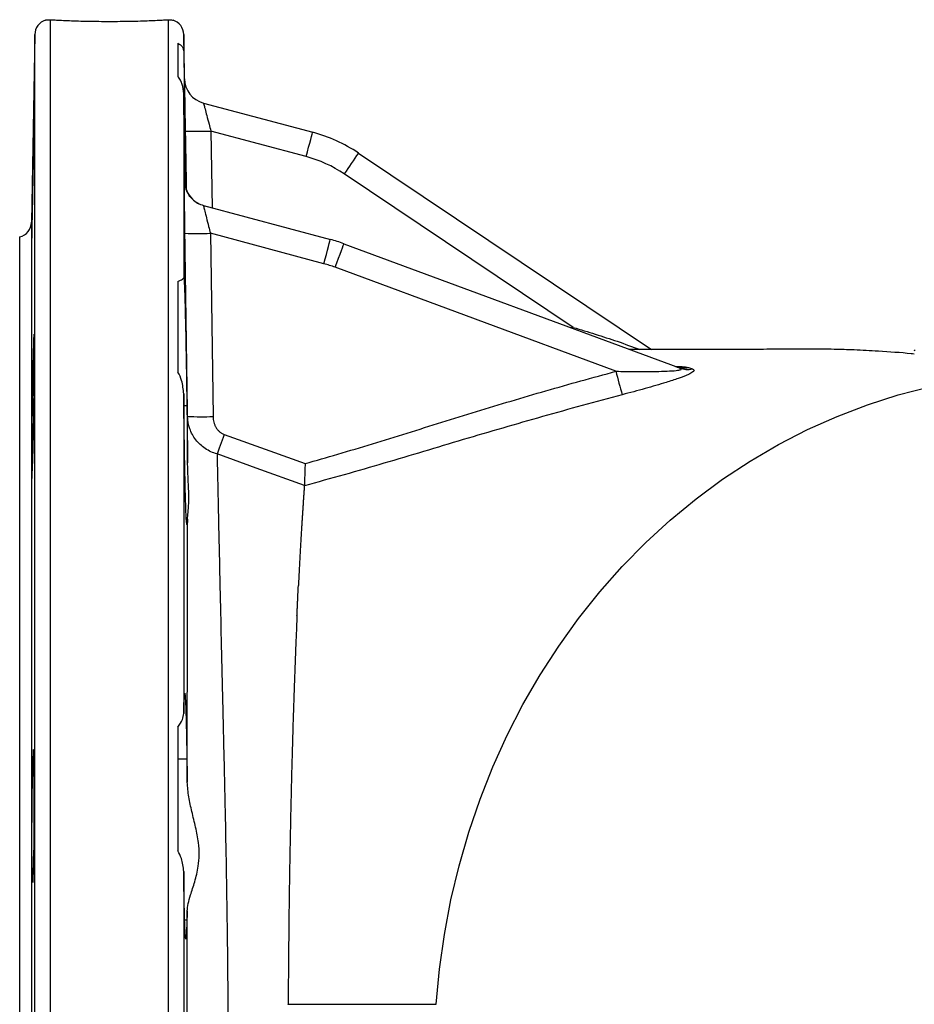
# Model space of a CAD drawing. Header units: millimetres. Extents: x 537 to 1439, y 660 to 2507.
# Tile 4 of 9: x 537 to 711, y 1120 to 1312. Entities that reach past the tile are written whole.
import ezdxf

# ---------------------------------------------------------------- set-up
doc = ezdxf.new("R2010")
doc.units = ezdxf.units.MM

msp = doc.modelspace()

# ---------------------------------------------------------------- linework, layer by layer
at = {"color": 8, "linetype": 'Continuous', "lineweight": 25}
for p, q in [((542.57, 1312.09), (542.57, 907.15)), ((565.67, 907.15), (565.67, 1312.09)), ((539.57, 1109.65), (539.57, 1309.2)), ((568.67, 1309.2), (568.67, 1305.92)), ((569.19, 1278.85), (568.99, 1290.34)), ((573.97, 1290.34), (574.23, 1275.36)), ((568.85, 1280.56), (568.86, 1280.48)), ((538.93, 1272.52), (538.93, 946.78)), ((644.05, 1252.01), (644.79, 1251.99)), ((644.79, 1251.99), (644.78, 1251.74))]:
    msp.add_line(p, q, dxfattribs=at)
at = {"color": 7, "linetype": 'Continuous', "lineweight": 25}
for p, q in [((539.57, 1309.2), (538.93, 1272.52)), ((568.82, 1300.56), (568.67, 1309.2)), ((567.52, 1307.5), (567.52, 1301.02)), ((568.67, 1297.65), (568.67, 1261.6)), ((572.53, 1295.81), (593.87, 1290.1)), ((592.6, 1285.35), (573.97, 1290.34)), ((602.8, 1286.04), (660.09, 1247.66)), ((644.79, 1251.99), (600.04, 1281.97)), ((568.84, 1280.56), (568.85, 1280.56)), ((572.54, 1275.81), (597.32, 1269.17)), ((536.62, 949.65), (536.62, 1269.65)), ((573.89, 1270.36), (574.41, 1234.56)), ((596.05, 1264.42), (573.89, 1270.36)), ((599.98, 1268.32), (665.55, 1244.05)), ((653.11, 1243.41), (598.26, 1263.72)), ((567.52, 1260.97), (567.52, 1243.26)), ((667.28, 1244.15), (668.08, 1243.88)), ((539.44, 1240.43), (539.13, 1240.43)), ((568.67, 1239.01), (568.67, 1176.56)), ((569.29, 1236.63), (568.7, 1236.63)), ((567.52, 1173.89), (567.52, 1149.7)), ((569.29, 1167.62), (567.52, 1167.62)), ((539.45, 1165.27), (539.13, 1165.27)), ((568.67, 1145.7), (568.67, 1073.6)), ((539.1, 1144.04), (539.13, 1144.1)), ((539.13, 1144.1), (539.17, 1143.56)), ((568.85, 1136.23), (569.29, 1136.23))]:
    msp.add_line(p, q, dxfattribs=at)
at = {"color": 7, "linetype": 'Continuous', "lineweight": 25, "flags": 128}
for points in [[(592.6, 1285.35), (592.84, 1286.28), (593.08, 1287.17), (593.3, 1287.99), (593.5, 1288.71), (593.65, 1289.3), (593.77, 1289.74), (593.84, 1290), (593.87, 1290.1)], [(596.05, 1264.42), (596.3, 1265.35), (596.54, 1266.25), (596.76, 1267.07), (596.95, 1267.78), (597.11, 1268.37), (597.23, 1268.81), (597.3, 1269.08), (597.32, 1269.17)], [(598.26, 1263.72), (598.6, 1264.62), (598.92, 1265.49), (599.21, 1266.28), (599.47, 1266.98), (599.69, 1267.55), (599.84, 1267.98), (599.94, 1268.24), (599.98, 1268.32)], [(618.02, 1119.74), (618.65, 1126.6), (619.61, 1133.4), (620.88, 1140.15), (622.47, 1146.81), (624.37, 1153.38), (626.57, 1159.83), (629.08, 1166.14), (631.88, 1172.31), (634.96, 1178.3), (638.32, 1184.12), (641.95, 1189.73), (645.83, 1195.14), (649.97, 1200.31), (654.34, 1205.25), (658.94, 1209.93), (663.75, 1214.34), (668.77, 1218.47), (673.97, 1222.32), (679.34, 1225.86), (684.87, 1229.1), (690.55, 1232.01), (696.35, 1234.6), (702.27, 1236.86), (708.29, 1238.78), (714.39, 1240.36)], [(576.57, 1231.06), (576.36, 1230.5), (576.16, 1229.94), (575.97, 1229.41), (575.79, 1228.9), (575.62, 1228.42), (575.46, 1227.98), (575.31, 1227.59), (575.19, 1227.25)], [(576.57, 1231.06), (585.47, 1227.85), (592.39, 1225.36)], [(592.25, 1221.09), (582.84, 1224.48), (575.19, 1227.25)], [(539.19, 1143.54), (539.21, 1143.53), (539.25, 1143.86), (539.28, 1144.55), (539.32, 1145.58), (539.36, 1147.3), (539.39, 1148.98), (539.42, 1150.86), (539.44, 1152.91), (539.46, 1155.06), (539.47, 1157.25), (539.47, 1159.42), (539.47, 1161.5), (539.46, 1163.44), (539.45, 1165.19), (539.43, 1166.69), (539.4, 1167.9), (539.38, 1168.79), (539.34, 1169.32), (539.31, 1169.5), (539.27, 1169.3), (539.23, 1168.74), (539.2, 1167.83), (539.16, 1166.61), (539.13, 1165.27), (539.13, 1165.27)]]:
    msp.add_lwpolyline(points, dxfattribs=at)
at = {"color": 7, "linetype": 'Continuous', "lineweight": 25}
for centre, radius, start, end in [((542.57, 1309.15), 3, 107.6556, 179), ((565.67, 1309.15), 3, 1, 72.3445), ((573.82, 1300.64), 5, 181, 255), ((573.82, 1300.64), 5, 181.0169, 255), ((571.44, 1364.58), 74.29, 268.1129, 271.952), ((586.1, 1261.12), 30, 56.1764, 75), ((586.13, 1261.2), 25, 56.1764, 75), ((781.04, 1162.16), 217.06, 145.1991, 146.4972), ((573.85, 1280.63), 5, 225.8603, 255.0002), ((573.84, 1280.64), 5, 226.114, 255.002), ((535.93, 1272.57), 3, 283.3234, 359), ((571.53, 1345.91), 75.58, 268.0123, 271.7856), ((589.56, 1240.19), 30, 69.6823, 75), ((589.58, 1240.28), 25, 69.6823, 75), ((881.04, 1302.26), 235.41, 194.478, 195.6355), ((666.34, 1248.6), 4.55, 249.7823, 282.0029), ((667.11, 1248.28), 4.51, 249.7957, 282.5048), ((572.14, 1310.39), 75.86, 267.9539, 271.7133)]:
    msp.add_arc(centre, radius, start, end, dxfattribs=at)
at = {"color": 8, "linetype": 'Continuous', "lineweight": 25}
for centre, start, end in [((573.84, 1280.64), 180.8987, 226.1171), ((573.85, 1280.63), 180.9031, 225.86)]:
    msp.add_arc(centre, 5, start, end, dxfattribs=at)
at = {"color": 7, "linetype": 'Continuous', "lineweight": 25}
for points, knots in [([(541.66, 1312.01), (541.66, 1312.01), (541.65, 1312), (541.97, 1312.09), (542.39, 1312.09), (542.57, 1312.09)], [0, 0, 0, 0, 0.249767, 0.678407, 1, 1, 1, 1]), ([(542.57, 1312.09), (542.87, 1312.08), (543.47, 1312.04), (544.76, 1311.98), (546.29, 1311.91), (548.05, 1311.85), (549.99, 1311.8), (552.04, 1311.77), (554.15, 1311.76), (556.25, 1311.77), (558.3, 1311.8), (560.22, 1311.85), (561.98, 1311.91), (563.5, 1311.98), (564.78, 1312.04), (565.37, 1312.08), (565.67, 1312.09)], [0, 0, 0, 0, 0.071571, 0.143142, 0.214711, 0.28628, 0.357865, 0.429448, 0.500925, 0.572401, 0.643798, 0.715194, 0.786665, 0.858135, 0.929067, 1, 1, 1, 1]), ([(565.67, 1312.09), (565.89, 1312.09), (566.35, 1312.08), (566.62, 1311.99), (566.59, 1312), (566.58, 1312.01)], [0, 0, 0, 0, 0.410877, 0.833218, 1, 1, 1, 1]), ([(567.52, 1307.5), (567.87, 1307.28), (568.52, 1306.86), (568.62, 1306.22), (568.67, 1305.92)], [0, 0, 0, 0, 0.539745, 1, 1, 1, 1]), ([(568.67, 1305.92), (568.69, 1305.07), (568.72, 1303.54), (568.79, 1300.45), (568.85, 1297.21), (568.91, 1293.58), (568.98, 1289.71), (569.06, 1285.68), (569.12, 1282.03), (569.16, 1279.81), (569.17, 1278.91)], [0, 0, 0, 0, 0.157668, 0.283615, 0.409562, 0.535525, 0.661488, 0.787464, 0.91344, 1, 1, 1, 1]), ([(568.67, 1297.65), (568.66, 1298.28), (568.56, 1298.88), (568.27, 1299.73), (568.15, 1300.01), (567.88, 1300.53), (567.71, 1300.78), (567.52, 1301.02)], [0, 0, 0, 0, 0.5, 0.5, 0.75, 0.75, 1, 1, 1, 1]), ([(568.99, 1290.34), (568.98, 1291.17), (568.95, 1293.15), (568.9, 1296.04), (568.85, 1298.54), (568.83, 1300.23), (568.82, 1300.45), (568.82, 1300.56)], [0, 0, 0, 0, 0.158808, 0.376614, 0.586696, 0.793295, 1, 1, 1, 1]), ([(539.13, 1274.89), (539.13, 1275.02), (539.15, 1275.65), (539.17, 1276.93), (539.21, 1278.83), (539.25, 1280.88), (539.29, 1283.04), (539.32, 1285.24), (539.36, 1287.42), (539.39, 1289.52), (539.42, 1291.47), (539.44, 1293.22), (539.45, 1294.73), (539.47, 1295.94), (539.47, 1296.83), (539.47, 1297.37), (539.46, 1297.55), (539.45, 1297.34), (539.43, 1296.78), (539.41, 1295.87), (539.38, 1294.64), (539.35, 1293.11), (539.32, 1291.35), (539.28, 1289.38), (539.24, 1287.28), (539.2, 1285.1), (539.16, 1282.82), (539.14, 1281.33), (539.13, 1280.56)], [0, 0, 0, 0, 0.010563, 0.049994, 0.089424, 0.128855, 0.168285, 0.207716, 0.247148, 0.286577, 0.326006, 0.36543, 0.404854, 0.444273, 0.483692, 0.523107, 0.562523, 0.601937, 0.641352, 0.680768, 0.720185, 0.759607, 0.799028, 0.838455, 0.877882, 0.917313, 0.956744, 1, 1, 1, 1]), ([(568.94, 1279.72), (568.93, 1280.4), (568.89, 1282.4), (568.84, 1285.83), (568.78, 1289.85), (568.72, 1293.72), (568.69, 1296.26), (568.67, 1297.52), (568.67, 1297.65)], [0, 0, 0, 0, 0.112001, 0.327946, 0.543891, 0.759821, 0.975751, 1, 1, 1, 1]), ([(572.53, 1295.81), (572.54, 1295.75), (572.57, 1295.63), (572.82, 1294.71), (573.17, 1293.37), (573.57, 1291.84), (573.85, 1290.79), (573.97, 1290.34)], [0, 0, 0, 0, 0.196504, 0.3974, 0.608454, 0.833607, 1, 1, 1, 1]), ([(539.13, 1280.56), (539.11, 1279.48), (539.07, 1277.18), (539.01, 1273.71), (538.97, 1270.69), (538.95, 1268.47), (538.95, 1267.99), (538.95, 1267.74)], [0, 0, 0, 0, 0.178372, 0.383817, 0.589243, 0.794637, 1, 1, 1, 1]), ([(568.91, 1270.37), (568.9, 1271.21), (568.87, 1273.19), (568.84, 1276.07), (568.82, 1278.56), (568.82, 1280.24), (568.83, 1280.45), (568.84, 1280.56)], [0, 0, 0, 0, 0.159672, 0.376921, 0.586694, 0.793288, 1, 1, 1, 1]), ([(568.86, 1280.48), (568.86, 1280.47), (568.87, 1280.45), (568.88, 1280.2), (568.88, 1280.06)], [0, 0, 0, 0, 0.410802, 1, 1, 1, 1]), ([(570.39, 1277.06), (570.31, 1277.12), (570.02, 1277.37), (569.65, 1277.89), (569.29, 1278.54), (569.07, 1279.14), (568.96, 1279.61), (568.91, 1279.91), (568.89, 1280.07), (568.88, 1280.11), (568.88, 1280.13)], [0, 0, 0, 0, 0.079996, 0.301252, 0.498384, 0.668028, 0.801925, 0.889279, 0.951839, 1, 1, 1, 1]), ([(572.54, 1275.81), (572.55, 1275.75), (572.56, 1275.64), (572.78, 1274.73), (573.11, 1273.39), (573.5, 1271.86), (573.77, 1270.81), (573.89, 1270.36)], [0, 0, 0, 0, 0.196787, 0.397613, 0.60816, 0.83262, 1, 1, 1, 1]), ([(538.96, 1267.82), (538.96, 1267.82), (538.97, 1267.84), (539.01, 1269.11), (539.05, 1271.14), (539.09, 1273.1), (539.12, 1274.56), (539.13, 1274.89)], [0, 0, 0, 0, 0.195335, 0.471977, 0.645098, 0.921849, 1, 1, 1, 1]), ([(567.52, 1260.97), (567.87, 1261.13), (568.52, 1261.42), (568.62, 1261.54), (568.67, 1261.6)], [0, 0, 0, 0, 0.539745, 1, 1, 1, 1]), ([(568.67, 1261.6), (568.68, 1261.65), (568.69, 1261.65), (568.71, 1261.57), (568.72, 1261.49), (568.74, 1261.23), (568.75, 1261.07), (568.77, 1260.75), (568.78, 1260.63), (568.79, 1260.38), (568.79, 1260.24), (568.83, 1259.5), (568.85, 1258.75), (568.89, 1257.4), (568.91, 1256.92), (568.94, 1255.87), (568.95, 1255.31), (568.99, 1253.56), (569.02, 1252.27), (569.06, 1250.52), (569.07, 1250.16), (569.08, 1249.44), (569.09, 1249.07), (569.11, 1247.96), (569.12, 1247.21), (569.15, 1245.66), (569.16, 1244.87), (569.19, 1243.26), (569.2, 1242.43), (569.24, 1239.96), (569.27, 1238.3), (569.29, 1236.63)], [0, 0, 0, 0, 0.0625, 0.0625, 0.125, 0.125, 0.1875, 0.1875, 0.21875, 0.21875, 0.25, 0.25, 0.375, 0.375, 0.4375, 0.4375, 0.5, 0.5, 0.625, 0.625, 0.65625, 0.65625, 0.6875, 0.6875, 0.75, 0.75, 0.8125, 0.8125, 0.875, 0.875, 1, 1, 1, 1]), ([(539.13, 1224.94), (539.13, 1224.96), (539.14, 1225.14), (539.17, 1225.64), (539.21, 1226.76), (539.25, 1228.26), (539.29, 1230.08), (539.33, 1231.98), (539.36, 1234.04), (539.39, 1236.19), (539.42, 1238.4), (539.44, 1240.57), (539.46, 1242.67), (539.47, 1244.62), (539.47, 1246.37), (539.47, 1247.88), (539.46, 1249.09), (539.45, 1249.99), (539.43, 1250.52), (539.41, 1250.7), (539.38, 1250.5), (539.35, 1249.94), (539.31, 1249.02), (539.28, 1247.79), (539.24, 1246.27), (539.2, 1244.5), (539.16, 1242.55), (539.14, 1241.14), (539.13, 1240.43)], [0, 0, 0, 0, 0.0048332, 0.0442586, 0.083684, 0.1328741, 0.1723047, 0.2117349, 0.2511657, 0.2905965, 0.330024, 0.3694519, 0.4088737, 0.4482961, 0.4877141, 0.5271316, 0.5665473, 0.6059627, 0.6453793, 0.6847958, 0.7242161, 0.7636364, 0.8030621, 0.8424877, 0.881918, 0.9213483, 0.9606741, 1, 1, 1, 1]), ([(711.42, 1246.78), (711.21, 1246.8), (708.97, 1247.02), (705.01, 1247.31), (699.94, 1247.58), (695.43, 1247.71), (691.21, 1247.76), (687.2, 1247.75), (683.96, 1247.72), (681.18, 1247.68), (678.18, 1247.65), (674.52, 1247.63), (670.13, 1247.63), (665.02, 1247.65), (660.19, 1247.66), (657, 1247.66), (655.8, 1247.66)], [0, 0, 0, 0, 0.011365, 0.11767, 0.194394, 0.257482, 0.337057, 0.406881, 0.464792, 0.516948, 0.57651, 0.648514, 0.733171, 0.830645, 0.935947, 1, 1, 1, 1]), ([(711.42, 1247.41), (711.43, 1247.44), (711.44, 1247.48), (711.48, 1247.54), (711.53, 1247.56), (711.56, 1247.57)], [0, 0, 0, 0, 0.498704, 0.748907, 1, 1, 1, 1]), ([(568.67, 1239.01), (568.59, 1239.88), (568.44, 1241.36), (567.84, 1242.73), (567.53, 1243.24), (567.52, 1243.26)], [0, 0, 0, 0, 0.587758, 0.986422, 1, 1, 1, 1]), ([(592.39, 1225.36), (594.51, 1225.97), (601.18, 1227.89), (612.33, 1231.34), (625.87, 1235.55), (639.44, 1239.67), (648.55, 1242.16), (653.11, 1243.41)], [0, 0, 0, 0, 0.104784, 0.328585, 0.552392, 0.776209, 1, 1, 1, 1]), ([(653.11, 1243.41), (654.43, 1243.39), (657.07, 1243.35), (660.43, 1243.37), (663.06, 1243.43), (664.58, 1243.52), (665.37, 1243.62), (665.7, 1243.7), (665.87, 1243.78), (665.87, 1243.89), (665.73, 1243.98), (665.59, 1244.03), (665.55, 1244.05)], [0, 0, 0, 0, 0.261233, 0.522025, 0.670933, 0.804669, 0.852527, 0.881144, 0.915874, 0.948361, 0.98289, 1, 1, 1, 1]), ([(668.08, 1243.88), (668.21, 1243.81), (668.5, 1243.67), (668.25, 1243.29), (667.2, 1242.72), (665.36, 1242.03), (662.5, 1241.09), (658.78, 1239.99), (655.85, 1239.22), (654.35, 1238.82)], [0, 0, 0, 0, 0.071022, 0.168341, 0.264327, 0.404698, 0.544576, 0.767532, 1, 1, 1, 1]), ([(539.13, 1240.43), (539.12, 1240.02), (539.09, 1238.63), (539.04, 1235.79), (538.99, 1232.04), (538.95, 1228.42), (538.94, 1225.39), (538.96, 1223.18), (538.98, 1222.69), (538.99, 1222.45)], [0, 0, 0, 0, 0.065467, 0.221261, 0.377047, 0.532814, 0.688554, 0.844277, 1, 1, 1, 1]), ([(569.29, 1213.66), (569.27, 1213.59), (569.24, 1213.69), (569.21, 1214.04), (569.2, 1214.12), (569.19, 1214.3), (569.18, 1214.4), (569.16, 1214.74), (569.15, 1215), (569.12, 1215.61), (569.11, 1215.95), (569.08, 1216.72), (569.07, 1217.15), (569.04, 1218.07), (569.02, 1218.57), (568.99, 1219.64), (568.98, 1220.21), (568.93, 1222), (568.91, 1223.31), (568.87, 1225.41), (568.85, 1226.13), (568.83, 1227.26), (568.83, 1227.64), (568.81, 1228.41), (568.81, 1228.8), (568.77, 1230.75), (568.75, 1232.35), (568.72, 1234.42), (568.72, 1234.84), (568.71, 1235.68), (568.7, 1236.1), (568.69, 1237.35), (568.68, 1238.18), (568.67, 1239.01)], [0, 0, 0, 0, 0.125, 0.125, 0.15625, 0.15625, 0.1875, 0.1875, 0.25, 0.25, 0.3125, 0.3125, 0.375, 0.375, 0.4375, 0.4375, 0.5, 0.5, 0.625, 0.625, 0.6875, 0.6875, 0.71875, 0.71875, 0.75, 0.75, 0.875, 0.875, 0.90625, 0.90625, 0.9375, 0.9375, 1, 1, 1, 1]), ([(654.35, 1238.82), (651.74, 1238.15), (649.14, 1237.44), (643.95, 1236), (641.36, 1235.28), (636.18, 1233.81), (633.6, 1233.07), (628.43, 1231.58), (625.84, 1230.82), (618.1, 1228.51), (612.95, 1226.94), (605.21, 1224.67), (602.62, 1223.93), (597.44, 1222.46), (594.84, 1221.75), (592.24, 1221.05)], [0, 0, 0, 0, 0.125, 0.125, 0.25, 0.25, 0.375, 0.375, 0.5, 0.5, 0.75, 0.75, 0.875, 0.875, 1, 1, 1, 1]), ([(569.29, 1236.63), (569.3, 1235.7), (569.32, 1234.76), (569.34, 1232.88), (569.35, 1231.94), (569.38, 1230.05), (569.39, 1229.12), (569.41, 1227.3), (569.41, 1226.42), (569.42, 1225.55)], [0, 0, 0, 0, 0.25, 0.25, 0.5, 0.5, 0.75, 0.75, 1, 1, 1, 1]), ([(575.19, 1227.25), (574.35, 1227.48), (573.58, 1227.84), (572.52, 1228.55), (572.19, 1228.81), (571.58, 1229.38), (571.29, 1229.7), (570.78, 1230.35), (570.56, 1230.7), (570.16, 1231.42), (570, 1231.8), (569.59, 1232.96), (569.44, 1233.75), (569.43, 1234.57)], [0, 0, 0, 0, 0.25, 0.25, 0.375, 0.375, 0.5, 0.5, 0.625, 0.625, 0.75, 0.75, 1, 1, 1, 1]), ([(574.41, 1234.56), (574.41, 1234.19), (574.46, 1233.83), (574.6, 1233.31), (574.65, 1233.13), (574.79, 1232.79), (574.87, 1232.63), (575.05, 1232.31), (575.15, 1232.16), (575.38, 1231.88), (575.5, 1231.74), (575.77, 1231.5), (575.92, 1231.39), (576.23, 1231.2), (576.39, 1231.12), (576.57, 1231.06)], [0, 0, 0, 0, 0.25, 0.25, 0.375, 0.375, 0.5, 0.5, 0.625, 0.625, 0.75, 0.75, 0.875, 0.875, 1, 1, 1, 1]), ([(575.19, 1227.25), (575.23, 1225.34), (575.31, 1221.53), (575.44, 1215.21), (575.59, 1208.45), (575.76, 1200.44), (575.98, 1191.06), (576.23, 1180.09), (576.51, 1168.43), (576.77, 1156.66), (576.99, 1145.02), (577.17, 1133.51), (577.29, 1121.69), (577.31, 1113.66), (577.32, 1109.65)], [0, 0, 0, 0, 0.068762, 0.137523, 0.207334, 0.277145, 0.370632, 0.464116, 0.560411, 0.656697, 0.741204, 0.825703, 0.912854, 1, 1, 1, 1]), ([(569.41, 1214.51), (569.44, 1214.91), (569.51, 1215.74), (569.68, 1217.58), (569.69, 1219.86), (569.52, 1222.51), (569.45, 1224.54), (569.42, 1225.55)], [0, 0, 0, 0, 0.195588, 0.396632, 0.594738, 0.798859, 1, 1, 1, 1]), ([(592.39, 1225.36), (592.39, 1225.36), (592.37, 1224.85), (592.33, 1223.77), (592.28, 1222.23), (592.26, 1221.47), (592.25, 1221.09)], [0, 0, 0, 0, 0.003716, 0.303862, 0.651691, 1, 1, 1, 1]), ([(539.01, 1222.52), (539.02, 1222.53), (539.05, 1222.55), (539.09, 1223.66), (539.12, 1224.67), (539.13, 1224.94)], [0, 0, 0, 0, 0.3422048, 0.8275328, 1, 1, 1, 1]), ([(592.24, 1221.05), (592.23, 1220.82), (592.19, 1220.35), (592.14, 1219.63), (592.09, 1218.9), (592.04, 1218.17), (591.99, 1217.42), (591.94, 1216.66), (591.89, 1215.89), (591.84, 1215.11), (591.79, 1214.32), (591.74, 1213.51), (591.67, 1212.5), (591.6, 1211.27), (591.51, 1209.78), (591.43, 1208.25), (591.34, 1206.65), (591.25, 1205), (591.16, 1203.3), (591.1, 1202.13), (591.07, 1201.54)], [0, 0, 0, 0, 0.040828, 0.081804, 0.122927, 0.164193, 0.205601, 0.247149, 0.288834, 0.330654, 0.372605, 0.414684, 0.456888, 0.530083, 0.604797, 0.680998, 0.758655, 0.837732, 0.918193, 1, 1, 1, 1]), ([(569.41, 1214.51), (569.39, 1214.1), (569.37, 1213.45), (569.33, 1213.33), (569.3, 1213.55), (569.29, 1213.66)], [0, 0, 0, 0, 0.465948, 0.73061, 1, 1, 1, 1]), ([(569.36, 1163.13), (569.36, 1166.94), (569.37, 1174.57), (569.38, 1185.57), (569.39, 1196.16), (569.4, 1205.89), (569.41, 1211.76), (569.41, 1214.51)], [0, 0, 0, 0, 0.201774, 0.403559, 0.61054, 0.817527, 1, 1, 1, 1]), ([(590.8, 1195.69), (590.81, 1195.94), (590.83, 1196.43), (590.87, 1197.12), (590.9, 1197.86), (590.94, 1198.73), (591, 1200), (591.05, 1200.96), (591.07, 1201.54)], [0, 0, 0, 0, 0.124976, 0.250058, 0.347842, 0.500049, 0.696645, 1, 1, 1, 1]), ([(590.8, 1195.69), (590.79, 1195.39), (590.76, 1194.67), (590.7, 1193.41), (590.64, 1191.78), (590.55, 1189.78), (590.43, 1186.75), (590.3, 1183.11), (590.17, 1179.38), (590.08, 1176.43), (590, 1173.95), (589.93, 1171.54), (589.86, 1169.21), (589.8, 1166.95), (589.74, 1164.77), (589.69, 1162.66), (589.66, 1161.28), (589.64, 1160.6)], [0, 0, 0, 0, 0.028262, 0.067653, 0.118043, 0.17926, 0.251089, 0.39174, 0.500606, 0.572486, 0.641566, 0.707897, 0.771528, 0.832507, 0.890882, 0.946698, 1, 1, 1, 1]), ([(568.67, 1176.56), (568.68, 1177.07), (568.7, 1178.09), (568.75, 1179.35), (568.8, 1180.28), (568.86, 1180.61), (568.93, 1180.26), (569, 1179.24), (569.07, 1177.56), (569.14, 1175.31), (569.21, 1172.49), (569.25, 1169.85), (569.28, 1168.13), (569.29, 1167.62)], [0, 0, 0, 0, 0.073201, 0.147522, 0.247078, 0.34952, 0.449089, 0.551544, 0.651122, 0.753587, 0.853167, 0.955634, 1, 1, 1, 1]), ([(567.52, 1173.89), (567.87, 1174.39), (568.52, 1175.31), (568.62, 1176.17), (568.67, 1176.56)], [0, 0, 0, 0, 0.539748, 1, 1, 1, 1]), ([(569.29, 1167.62), (569.3, 1166.93), (569.33, 1165.52), (569.35, 1163.94), (569.36, 1163.13)], [0, 0, 0, 0, 0.490277, 1, 1, 1, 1]), ([(539.13, 1165.27), (539.11, 1164.74), (539.06, 1163.68), (539.01, 1160.82), (538.97, 1157.35), (538.95, 1153.59), (538.95, 1149.98), (538.97, 1146.95), (539.02, 1144.73), (539.06, 1144.24), (539.08, 1144)], [0, 0, 0, 0, 0.121738, 0.247237, 0.372724, 0.498191, 0.623639, 0.74908, 0.874531, 1, 1, 1, 1]), ([(569.34, 1137.97), (569.39, 1138.44), (569.49, 1139.37), (570.06, 1141.27), (570.85, 1143.66), (571.53, 1146.34), (571.75, 1148.96), (571.58, 1151.52), (571.02, 1154.36), (570.27, 1157.33), (569.57, 1160.29), (569.43, 1162.17), (569.36, 1163.13)], [0, 0, 0, 0, 0.085, 0.172419, 0.290591, 0.41213, 0.494067, 0.578654, 0.683643, 0.791526, 0.894144, 1, 1, 1, 1]), ([(589.64, 1160.6), (589.64, 1160.24), (589.62, 1159.53), (589.6, 1158.46), (589.57, 1157.4), (589.55, 1156.36), (589.53, 1155.32), (589.51, 1154.29), (589.49, 1153.27), (589.47, 1152.26), (589.45, 1151.26), (589.43, 1150.27), (589.41, 1149.29), (589.36, 1146.51), (589.29, 1142.01), (589.21, 1135.62), (589.14, 1129.26), (589.11, 1124.43), (589.09, 1121.28), (589.09, 1120.26), (589.09, 1119.75)], [0, 0, 0, 0, 0.027778, 0.055213, 0.082308, 0.109064, 0.135485, 0.161573, 0.187332, 0.212763, 0.237869, 0.262654, 0.287119, 0.311267, 0.469754, 0.619857, 0.776341, 0.927434, 0.963769, 1, 1, 1, 1]), ([(568.67, 1145.7), (568.59, 1146.56), (568.45, 1147.93), (567.77, 1149.22), (567.52, 1149.7)], [0, 0, 0, 0, 0.623803, 1, 1, 1, 1]), ([(569.29, 1136.23), (569.28, 1135.79), (569.27, 1135.38), (569.25, 1134.82), (569.24, 1134.64), (569.23, 1134.31), (569.22, 1134.15), (569.19, 1133.42), (569.17, 1133.01), (569.12, 1132.64), (569.11, 1132.56), (569.08, 1132.48), (569.07, 1132.49), (569.04, 1132.59), (569.02, 1132.68), (569, 1132.89), (568.99, 1132.97), (568.98, 1133.15), (568.97, 1133.25), (568.93, 1133.81), (568.91, 1134.41), (568.87, 1135.56), (568.85, 1135.98), (568.83, 1136.91), (568.81, 1137.41), (568.79, 1138.47), (568.78, 1139.03), (568.75, 1140.23), (568.74, 1140.86), (568.71, 1142.8), (568.69, 1144.2), (568.67, 1145.7)], [0, 0, 0, 0, 0.0625, 0.0625, 0.09375, 0.09375, 0.125, 0.125, 0.25, 0.25, 0.3125, 0.3125, 0.375, 0.375, 0.4375, 0.4375, 0.46875, 0.46875, 0.5, 0.5, 0.625, 0.625, 0.6875, 0.6875, 0.75, 0.75, 0.8125, 0.8125, 0.875, 0.875, 1, 1, 1, 1]), ([(569.34, 1137.97), (569.33, 1137.58), (569.32, 1136.92), (569.3, 1136.43), (569.29, 1136.23)], [0, 0, 0, 0, 0.595856, 1, 1, 1, 1]), ([(569.34, 1109.65), (569.34, 1112.01), (569.34, 1116.74), (569.34, 1123.84), (569.34, 1130.93), (569.34, 1135.63), (569.34, 1137.97)], [0, 0, 0, 0, 0.248669, 0.497339, 0.748668, 1, 1, 1, 1]), ([(589.09, 1119.75), (589.31, 1119.75), (589.76, 1119.75), (590.42, 1119.75), (591.09, 1119.74), (591.76, 1119.74), (592.43, 1119.75), (593.64, 1119.75), (595.11, 1119.75), (596.85, 1119.74), (598.44, 1119.75), (600.26, 1119.75), (602.37, 1119.75), (604.38, 1119.75), (606.18, 1119.75), (607.67, 1119.74), (609.11, 1119.74), (610.49, 1119.74), (612.68, 1119.74), (615.18, 1119.75), (617.18, 1119.74), (618.02, 1119.74)], [0, 0, 0, 0, 0.020185, 0.040652, 0.061397, 0.082415, 0.103706, 0.125285, 0.200453, 0.249688, 0.299332, 0.357303, 0.423767, 0.498732, 0.548074, 0.597677, 0.647557, 0.697765, 0.74833, 0.894957, 1, 1, 1, 1])]:
    msp.add_open_spline(points, degree=3, knots=knots, dxfattribs=at)
for points in [[(569.43, 1234.57), (569.26, 1246.51), (569.09, 1258.44), (568.91, 1270.37)], [(569.42, 1225.55), (569.42, 1228.72), (569.43, 1231.74), (569.43, 1234.57)], [(592.25, 1221.05), (592.25, 1221.06), (592.25, 1221.07), (592.25, 1221.09)], [(589.09, 1119.71), (589.09, 1119.72), (589.09, 1119.73), (589.09, 1119.75)]]:
    msp.add_open_spline(points, degree=3, dxfattribs=at)
at = {"color": 8, "linetype": 'Continuous', "lineweight": 25}
for points, knots in [([(644.79, 1251.99), (646.22, 1251.55), (649.1, 1250.67), (653.49, 1249.25), (656.34, 1248.2), (657.82, 1247.66)], [0, 0, 0, 0, 0.3243884, 0.6507009, 1, 1, 1, 1]), ([(664.73, 1244.35), (664.76, 1244.35), (665.27, 1244.36), (666.3, 1244.34), (666.93, 1244.22), (667.28, 1244.15)], [0, 0, 0, 0, 0.024419, 0.446311, 1, 1, 1, 1])]:
    msp.add_open_spline(points, degree=3, knots=knots, dxfattribs=at)

doc.saveas('drawing.dxf')
